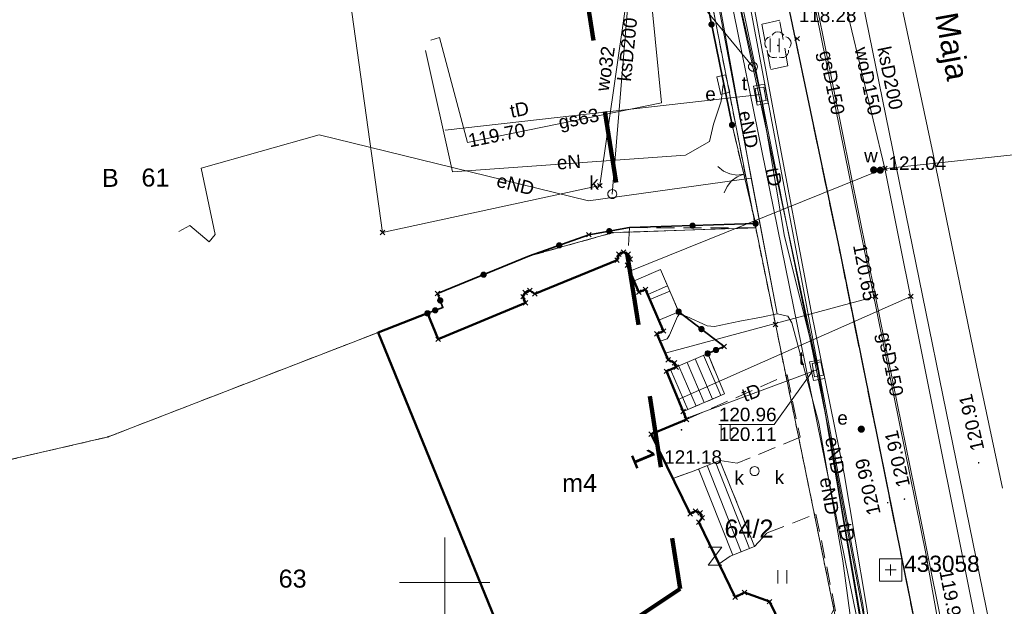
# Model space of a CAD drawing. Extents: x 6472695 to 6473494, y 5822279 to 5823456.
# Tile 23 of 51: x 6472926 to 6472981, y 5822649 to 5822681. Entities that reach past the tile are written whole.
import ezdxf
from ezdxf.enums import TextEntityAlignment as Align

# ---------------------------------------------------------------- set-up
doc = ezdxf.new("R2010")
doc.units = 0
for name, pattern in [('PRZER1-1', [1, 0.5, -0.5]), ('PRZER2-1', [1.5, 1, -0.5]), ('PRZER3-1', [2, 1.5, -0.5])]:
    doc.linetypes.add(name, pattern=pattern)
doc.layers.get('0').update_dxf_attribs({"linetype": 'CONTINUOUS'})
for name, color, linetype, lineweight in [('EGBS', 7, 'CONTINUOUS', 18), ('EGBU', 7, 'CONTINUOUS', 50), ('EGBU_O', 7, 'CONTINUOUS', 50), ('EGDE', 7, 'CONTINUOUS', 18), ('EGDE_O', 7, 'CONTINUOUS', 18), ('EGPG', 7, 'CONTINUOUS', 18), ('GEPADR_O', 7, 'CONTINUOUS', 18), ('GEPPHC', 7, 'CONTINUOUS', 18), ('GSPPRB', 7, 'CONTINUOUS', 18), ('GUPPRZ_O', 7, 'CONTINUOUS', 18), ('OSSP', 7, 'CONTINUOUS', 18), ('OSSP_O', 7, 'CONTINUOUS', 18), ('OTKC', 7, 'CONTINUOUS', 18), ('OTKJ', 7, 'CONTINUOUS', 18), ('OTKK', 7, 'CONTINUOUS', 25), ('OTOB', 7, 'CONTINUOUS', 18), ('OTOO', 7, 'CONTINUOUS', 35), ('OTRS', 7, 'CONTINUOUS', 13), ('OTRS_O', 7, 'CONTINUOUS', 13), ('OTZT', 7, 'CONTINUOUS', 18), ('Ramka sekcyjna', 7, 'CONTINUOUS', 18), ('SUPK', 7, 'CONTINUOUS', 18), ('SUPW', 7, 'CONTINUOUS', 18), ('SUPW_O', 7, 'CONTINUOUS', 18)]:
    doc.layers.add(name, color=color, linetype=linetype, lineweight=lineweight)
for name, color, linetype, lineweight, true_color in [('EGUG', 7, 'CONTINUOUS', 18, 0x008000), ('EGUG_O', 7, 'CONTINUOUS', 18, 0x008000), ('GELULI_O', 7, 'CONTINUOUS', 18, 0xfeffff), ('OTZL', 7, 'CONTINUOUS', 18, 0x008000), ('SUEP', 1, 'CONTINUOUS', 18, 0xff0000), ('SUEP_O', 1, 'CONTINUOUS', 18, 0xff0000), ('SUES', 1, 'CONTINUOUS', 18, 0xff0000), ('SUES_O', 1, 'CONTINUOUS', 18, 0xff0000), ('SUEU', 1, 'CONTINUOUS', 18, 0xff0000), ('SUEU_O', 1, 'CONTINUOUS', 18, 0xff0000), ('SUGP', 7, 'CONTINUOUS', 18, 0xbfbf00), ('SUGP_O', 7, 'CONTINUOUS', 18, 0xbfbf00), ('SUKP', 7, 'CONTINUOUS', 18, 0x803300), ('SUKP_O', 7, 'CONTINUOUS', 18, 0x803300), ('SUKS', 7, 'CONTINUOUS', 18, 0x803300), ('SUKS_O', 7, 'CONTINUOUS', 18, 0x803300), ('SUTP', 7, 'CONTINUOUS', 18, 0xff9100), ('SUTP_O', 7, 'CONTINUOUS', 18, 0xff9100), ('SUWP', 5, 'CONTINUOUS', 18, 0x0000ff), ('SUWP_O', 5, 'CONTINUOUS', 18, 0x0000ff), ('SUWW', 5, 'CONTINUOUS', 18, 0x0000ff), ('SUWW_O', 5, 'CONTINUOUS', 18, 0x0000ff)]:
    doc.layers.add(name, color=color, linetype=linetype, lineweight=lineweight, true_color=true_color)
doc.styles.add('Arial', font='Arial')

# ---------------------------------------------------------------- blocks, each defined once
blk = doc.blocks.new('D_GSPPRB0')
at = {"color": 0, "lineweight": 18}
for points in [[(-0.12726, -0.12726), (0.12726, 0.12726)], [(-0.12726, 0.12726), (0.12726, -0.12726)]]:
    blk.add_lwpolyline(points, dxfattribs=at)
blk = doc.blocks.new('D_GEPPHC1')
at = {"color": 0}
blk.add_lwpolyline([(-0.375, 0.5), (0.375, 0.5), (-0.375, -0.5), (0.375, -0.5)], dxfattribs=at)
blk = doc.blocks.new('D_GUPWZA1')
blk.add_hatch(color=0).paths.add_polyline_path([(-0.2, 0), (-0.193185, -0.051764), (-0.173205, -0.1), (-0.141421, -0.141421), (-0.1, -0.173205), (-0.051764, -0.193185), (0, -0.2), (0.051764, -0.193185), (0.1, -0.173205), (0.141421, -0.141421), (0.173205, -0.1), (0.193185, -0.051764), (0.2, 0), (0.193185, 0.051764), (0.173205, 0.1), (0.141421, 0.141421), (0.1, 0.173205), (0.051764, 0.193185), (0, 0.2), (-0.051764, 0.193185), (-0.1, 0.173205), (-0.141421, 0.141421), (-0.173205, 0.1), (-0.193185, 0.051764)])
blk = doc.blocks.new('D_GUPESE1')
at = {"color": 0}
blk.add_lwpolyline([(-0.5, -0.25), (-0.5, 0.25), (0.5, 0.25), (0.5, -0.25)], close=True, dxfattribs=at)
blk = doc.blocks.new('D_GUPIWZ1_1')
at = {"color": 0}
blk.add_lwpolyline([(0, 0.25), (0.064705, 0.241481), (0.125, 0.216506), (0.176777, 0.176777), (0.216506, 0.125), (0.241481, 0.064705), (0.25, 0), (0.241481, -0.064705), (0.216506, -0.125), (0.176777, -0.176777), (0.125, -0.216506), (0.064705, -0.241481), (0, -0.25), (-0.064705, -0.241481), (-0.125, -0.216506), (-0.176777, -0.176777), (-0.216506, -0.125), (-0.241481, -0.064705), (-0.25, 0), (-0.241481, 0.064705), (-0.216506, 0.125), (-0.176777, 0.176777), (-0.125, 0.216506), (-0.064705, 0.241481)], close=True, dxfattribs=at)
blk = doc.blocks.new('D_GUPIWZ1_3')
at = {"color": 0}
blk.add_lwpolyline([(0.375, -0.25), (-0.375, -0.25), (-0.375, 0.25), (0.375, 0.25)], close=True, dxfattribs=at)
blk = doc.blocks.new('D_GSPWPS1')
blk.add_hatch(color=0).paths.add_polyline_path([(-0.045, 0), (-0.043467, -0.011647), (-0.038971, -0.0225), (-0.03182, -0.03182), (-0.0225, -0.038971), (-0.011647, -0.043467), (0, -0.045), (0.011647, -0.043467), (0.0225, -0.038971), (0.03182, -0.03182), (0.038971, -0.0225), (0.043467, -0.011647), (0.045, 0), (0.043467, 0.011647), (0.038971, 0.0225), (0.03182, 0.03182), (0.0225, 0.038971), (0.011647, 0.043467), (0, 0.045), (-0.011647, 0.043467), (-0.0225, 0.038971), (-0.03182, 0.03182), (-0.038971, 0.0225), (-0.043467, 0.011647)])
blk = doc.blocks.new('D_GUPKSD1_1')
at = {"color": 0}
blk.add_lwpolyline([(0, 0.25), (0.064705, 0.241481), (0.125, 0.216506), (0.176777, 0.176777), (0.216506, 0.125), (0.241481, 0.064705), (0.25, 0), (0.241481, -0.064705), (0.216506, -0.125), (0.176777, -0.176777), (0.125, -0.216506), (0.064705, -0.241481), (0, -0.25), (-0.064705, -0.241481), (-0.125, -0.216506), (-0.176777, -0.176777), (-0.216506, -0.125), (-0.241481, -0.064705), (-0.25, 0), (-0.241481, 0.064705), (-0.216506, 0.125), (-0.176777, 0.176777), (-0.125, 0.216506), (-0.064705, 0.241481)], close=True, dxfattribs=at)
blk = doc.blocks.new('D_GUPIKP1_1')
at = {"color": 0}
blk.add_lwpolyline([(0, 0.25), (0.064705, 0.241481), (0.125, 0.216506), (0.176777, 0.176777), (0.216506, 0.125), (0.241481, 0.064705), (0.25, 0), (0.241481, -0.064705), (0.216506, -0.125), (0.176777, -0.176777), (0.125, -0.216506), (0.064705, -0.241481), (0, -0.25), (-0.064705, -0.241481), (-0.125, -0.216506), (-0.176777, -0.176777), (-0.216506, -0.125), (-0.241481, -0.064705), (-0.25, 0), (-0.241481, 0.064705), (-0.216506, 0.125), (-0.176777, 0.176777), (-0.125, 0.216506), (-0.064705, 0.241481)], close=True, dxfattribs=at)
blk = doc.blocks.new('D_GUPEUT1')
blk.add_hatch(color=0).paths.add_polyline_path([(-0.2, 0), (-0.193185, -0.051764), (-0.173205, -0.1), (-0.141421, -0.141421), (-0.1, -0.173205), (-0.051764, -0.193185), (0, -0.2), (0.051764, -0.193185), (0.1, -0.173205), (0.141421, -0.141421), (0.173205, -0.1), (0.193185, -0.051764), (0.2, 0), (0.193185, 0.051764), (0.173205, 0.1), (0.141421, 0.141421), (0.1, 0.173205), (0.051764, 0.193185), (0, 0.2), (-0.051764, 0.193185), (-0.1, 0.173205), (-0.141421, 0.141421), (-0.173205, 0.1), (-0.193185, 0.051764)])
blk = doc.blocks.new('D_GEPPGD1_2')
blk.add_hatch(color=0).paths.add_polyline_path([(0, -0.045), (0.013906, -0.042798), (0.02645, -0.036406), (0.036406, -0.02645), (0.042798, -0.013906), (0.045, 0), (0.042798, 0.013906), (0.036406, 0.02645), (0.02645, 0.036406), (0.013906, 0.042798), (0, 0.045), (-0.013906, 0.042798), (-0.02645, 0.036406), (-0.036406, 0.02645), (-0.042798, 0.013906), (-0.045, 0), (-0.042798, -0.013906), (-0.036406, -0.02645), (-0.02645, -0.036406), (-0.013906, -0.042798)])
blk = doc.blocks.new('D_GSPSSP1')
at = {"color": 0}
blk.add_lwpolyline([(0.625, 0.625), (0.625, -0.625), (-0.625, -0.625), (-0.625, 0.625)], close=True, dxfattribs=at)
for points in [[(0.3, 0), (-0.3, 0)], [(0, 0.3), (0, -0.3)]]:
    blk.add_lwpolyline(points, dxfattribs=at)
blk = doc.blocks.new('D_GSPRDL1')
blk.add_hatch(color=0).paths.add_polyline_path([(0, -0.045), (0.013906, -0.042798), (0.02645, -0.036406), (0.036406, -0.02645), (0.042798, -0.013906), (0.045, 0), (0.042798, 0.013906), (0.036406, 0.02645), (0.02645, 0.036406), (0.013906, 0.042798), (0, 0.045), (-0.013906, 0.042798), (-0.02645, 0.036406), (-0.036406, 0.02645), (-0.042798, 0.013906), (-0.045, 0), (-0.042798, -0.013906), (-0.036406, -0.02645), (-0.02645, -0.036406), (-0.013906, -0.042798)])
at = {"color": 0}
for points in [[(-0.324277, 0.563333), (-0.240553, 0.662679), (-0.127956, 0.727494), (0, 0.75), (0.127956, 0.727494), (0.240553, 0.662679), (0.324277, 0.563333)], [(-0.635969, -0.134326), (-0.70458, -0.024001), (-0.731429, 0.103115), (-0.713292, 0.231763), (-0.652348, 0.346501), (-0.55591, 0.433559), (-0.435555, 0.482485)], [(0.435555, 0.482485), (0.55591, 0.433559), (0.652348, 0.346501), (0.713292, 0.231763), (0.731429, 0.103115), (0.70458, -0.024001), (0.635969, -0.134326)], [(-0.068773, -0.646351), (-0.194901, -0.677512), (-0.324092, -0.663766), (-0.440839, -0.606763), (-0.531129, -0.513345), (-0.584125, -0.394725), (-0.593465, -0.265141)], [(0.593465, -0.265141), (0.584125, -0.394725), (0.531129, -0.513345), (0.440839, -0.606763), (0.324092, -0.663766), (0.194901, -0.677512), (0.068773, -0.646351)]]:
    blk.add_lwpolyline(points, dxfattribs=at)
blk = doc.blocks.new('D_KOLO')
blk.add_hatch(color=0).paths.add_polyline_path([(-0.175, 0), (-0.169037, -0.045293), (-0.151554, -0.0875), (-0.123744, -0.123744), (-0.0875, -0.151554), (-0.045293, -0.169037), (0, -0.175), (0.045293, -0.169037), (0.0875, -0.151554), (0.123744, -0.123744), (0.151554, -0.0875), (0.169037, -0.045293), (0.175, 0), (0.169037, 0.045293), (0.151554, 0.0875), (0.123744, 0.123744), (0.0875, 0.151554), (0.045293, 0.169037), (0, 0.175), (-0.045293, 0.169037), (-0.0875, 0.151554), (-0.123744, 0.123744), (-0.151554, 0.0875), (-0.169037, 0.045293)])
blk = doc.blocks.new('D_GSLKOG1')
blk.add_hatch(color=0).paths.add_polyline_path([(-0.175, 0), (-0.169037, -0.045293), (-0.151554, -0.0875), (-0.123744, -0.123744), (-0.0875, -0.151554), (-0.045293, -0.169037), (0, -0.175), (0.045293, -0.169037), (0.0875, -0.151554), (0.123744, -0.123744), (0.151554, -0.0875), (0.169037, -0.045293), (0.175, 0), (0.169037, 0.045293), (0.151554, 0.0875), (0.123744, 0.123744), (0.0875, 0.151554), (0.045293, 0.169037), (0, 0.175), (-0.045293, 0.169037), (-0.0875, 0.151554), (-0.123744, 0.123744), (-0.151554, 0.0875), (-0.169037, 0.045293)])
blk = doc.blocks.new('D_GSLKBR1')
at = {"color": 0}
for points in [[(1.299038, 0.75), (1.06066, 0.43934), (0.75, 0.200962), (0.388229, 0.051111), (0, 0)], [(0, 0), (0.388229, -0.051111), (0.75, -0.200962), (1.06066, -0.43934), (1.299038, -0.75)]]:
    blk.add_lwpolyline(points, dxfattribs=at)
blk = doc.blocks.new('D_GSSUTR1')
at = {"color": 0}
for points in [[(-0.25666, 0.36165), (-0.25666, -0.38835)], [(0.24334, -0.38835), (0.24334, 0.36165)]]:
    blk.add_lwpolyline(points, dxfattribs=at)

msp = doc.modelspace()

# ---------------------------------------------------------------- linework, layer by layer
at = {"linetype": 'PRZER1-1', "lineweight": 211, "ltscale": 8, "elevation": 10.04}
msp.add_lwpolyline([(6473015.972, 5822668.559), (6472994.902, 5822657.921), (6472974.069, 5822744.59), (6472961.713, 5822742.027), (6472954.353, 5822745.057), (6472947.022, 5822744.395), (6472948.935, 5822739.377), (6472963.077, 5822649.636), (6472954.471, 5822643.913), (6472941.488, 5822630.565), (6472903.408, 5822616.646), (6472870.365, 5822615.347)], dxfattribs=at)
at = {"layer": 'EGBS', "linetype": 'Continuous', "lineweight": 18, "elevation": 10.18}
for points in [[(6472962.505, 5822666.184), (6472961.402, 5822665.709), (6472961.157, 5822666.279), (6472960.79, 5822666.121), (6472960.521, 5822666.746), (6472961.99, 5822667.385)], [(6472962.505, 5822666.184), (6472962.999, 5822665.035), (6472961.897, 5822664.561), (6472961.402, 5822665.709)], [(6472965.545, 5822660.466), (6472964.609, 5822662.712), (6472962.312, 5822661.724), (6472963.244, 5822659.486)], [(6472965.286, 5822656.769), (6472963.857, 5822656.205), (6472962.675, 5822655.771), (6472963.63, 5822653.814), (6472963.926, 5822653.96), (6472964.186, 5822653.865), (6472964.306, 5822653.589), (6472964.12, 5822653.341), (6472965.242, 5822651.025), (6472965.851, 5822651.454), (6472967.215, 5822651.988)]]:
    msp.add_lwpolyline(points, close=True, dxfattribs=at)
for points in [[(6472961.28, 5822665.994), (6472962.383, 5822666.468)], [(6472963.92, 5822662.416), (6472964.88, 5822660.183)], [(6472964.379, 5822662.613), (6472965.34, 5822660.379)], [(6472962.542, 5822661.823), (6472963.5, 5822659.595)], [(6472963.001, 5822662.02), (6472963.96, 5822659.791)], [(6472963.46, 5822662.218), (6472964.42, 5822659.987)], [(6472964.106, 5822656.303), (6472965.998, 5822651.511)], [(6472964.572, 5822656.487), (6472966.463, 5822651.694)], [(6472965.037, 5822656.671), (6472966.929, 5822651.876)]]:
    msp.add_lwpolyline(points, dxfattribs=at)
at = {"layer": 'EGBU', "linetype": 'Continuous', "lineweight": 50}
msp.add_lwpolyline([(6472952.981, 5822647.494), (6472946.312, 5822663.89), (6472949.045, 5822664.947), (6472949.64, 5822663.503), (6472954.49, 5822665.527), (6472954.35, 5822665.87), (6472954.471, 5822666.103), (6472954.73, 5822666.209), (6472955.008, 5822666.031), (6472959.572, 5822667.9), (6472959.673, 5822668.234), (6472959.933, 5822668.34), (6472960.194, 5822668.231), (6472960.304, 5822667.962), (6472960.145, 5822667.619), (6472960.79, 5822666.121), (6472961.157, 5822666.279), (6472962.154, 5822663.963), (6472961.786, 5822663.805), (6472962.407, 5822662.362), (6472962.765, 5822662.19), (6472962.863, 5822661.961), (6472962.312, 5822661.724), (6472963.244, 5822659.486), (6472963.429, 5822659.043), (6472961.475, 5822658.228), (6472963.63, 5822653.814), (6472963.926, 5822653.96), (6472964.186, 5822653.865), (6472964.306, 5822653.589), (6472964.12, 5822653.341), (6472966.138, 5822649.174), (6472966.659, 5822649.43), (6472968.042, 5822648.929), (6472968.674, 5822647.646)], dxfattribs=at)
at = {"layer": 'EGDE', "linetype": 'Continuous', "lineweight": 18}
for points in [[(6472962.802, 5822692.677), (6472967.274, 5822669.7), (6472959.351, 5822669.429), (6472954.713, 5822668.133), (6472949.608, 5822666.05), (6472949.903, 5822665.279), (6472946.312, 5822663.89), (6472931.301, 5822658.08), (6472911.142, 5822653.411), (6472901.659, 5822653.034), (6472900.858, 5822672.489), (6472900.596, 5822676.831), (6472931.567, 5822685.035), (6472946.542, 5822689.043), (6472955.248, 5822691.202)], [(6472967.274, 5822669.7), (6472971.62, 5822648.488), (6472966.067, 5822637.488), (6472958.343, 5822634.312), (6472946.312, 5822663.89), (6472949.903, 5822665.279), (6472949.608, 5822666.05), (6472954.713, 5822668.133), (6472959.351, 5822669.429)], [(6472958.343, 5822634.312), (6472954.75, 5822632.862), (6472954.7, 5822632.982), (6472943.322, 5822628.281), (6472943.388, 5822628.125), (6472936.524, 5822625.382), (6472936.427, 5822625.612), (6472926.681, 5822621.698), (6472926.767, 5822621.495), (6472922.925, 5822619.951), (6472922.811, 5822620.303), (6472919.101, 5822631.805), (6472914.703, 5822644.763), (6472911.527, 5822643.698), (6472911.142, 5822653.411), (6472931.301, 5822658.08), (6472946.312, 5822663.89)]]:
    msp.add_lwpolyline(points, close=True, dxfattribs=at)
msp.add_lwpolyline([(6472983.712, 5822683.306), (6472985.511, 5822675.128), (6472989.405, 5822656.048), (6472990.114, 5822652.615), (6472993.586, 5822651.164), (6472971.555, 5822639.699), (6472972.624, 5822640.639), (6472972.952, 5822641.983), (6472971.62, 5822648.488), (6472967.274, 5822669.7), (6472962.802, 5822692.677)], dxfattribs=at)
at = {"layer": 'EGUG', "linetype": 'PRZER1-1', "lineweight": 18}
msp.add_lwpolyline([(6472966.067, 5822637.488), (6472971.62, 5822648.488), (6472967.274, 5822669.7), (6472962.802, 5822692.677), (6472961.865, 5822697.069), (6472961.777, 5822697.051), (6472958.31, 5822714.123), (6472958.398, 5822714.141), (6472957.905, 5822716.571), (6472958.022, 5822716.596), (6472957.186, 5822720.63), (6472956.55, 5822723.552), (6472955.911, 5822726.484), (6472955.765, 5822726.453), (6472952.484, 5822742.57), (6472939.279, 5822807.142)], dxfattribs=at)
for points in [[(6472962.802, 5822692.677), (6472967.274, 5822669.7), (6472959.351, 5822669.429), (6472954.713, 5822668.133), (6472949.608, 5822666.05), (6472949.903, 5822665.279), (6472946.312, 5822663.89), (6472931.301, 5822658.08), (6472911.142, 5822653.411), (6472901.659, 5822653.034), (6472900.858, 5822672.489), (6472900.596, 5822676.831), (6472912.569, 5822680.002), (6472931.567, 5822685.035), (6472946.542, 5822689.043), (6472955.248, 5822691.202)], [(6472967.274, 5822669.7), (6472971.62, 5822648.488), (6472966.067, 5822637.488), (6472958.343, 5822634.312), (6472946.312, 5822663.89), (6472949.903, 5822665.279), (6472949.608, 5822666.05), (6472954.713, 5822668.133), (6472959.351, 5822669.429)], [(6472946.312, 5822663.89), (6472958.343, 5822634.312), (6472954.75, 5822632.862), (6472954.7, 5822632.982), (6472943.322, 5822628.281), (6472943.388, 5822628.125), (6472936.524, 5822625.382), (6472936.427, 5822625.612), (6472926.681, 5822621.698), (6472926.767, 5822621.495), (6472925.676, 5822621.057), (6472923.073, 5822620.01), (6472922.925, 5822619.951), (6472922.811, 5822620.303), (6472919.101, 5822631.805), (6472914.703, 5822644.763), (6472911.527, 5822643.698), (6472911.142, 5822653.411), (6472931.301, 5822658.08)]]:
    msp.add_lwpolyline(points, close=True, dxfattribs=at)
at = {"layer": 'GUPPRZ_O', "linetype": 'Continuous', "lineweight": 13, "elevation": 10.8, "flags": 128}
for points in [[(6472967.122, 5822678.648), (6472964.149, 5822682.224), (6472961.069, 5822682.224)], [(6472970.486, 5822661.804), (6472968.31, 5822658.779), (6472965.23, 5822658.779)]]:
    msp.add_lwpolyline(points, dxfattribs=at)
at = {"layer": 'OTKC', "linetype": 'PRZER2-1', "lineweight": 18, "elevation": 10.18}
for points in [[(6472976.704, 5822644.787), (6472971.925, 5822668.471), (6472967.695, 5822688.679), (6472961.723, 5822717.918), (6472957.81, 5822717.103)], [(6472963.686, 5822686.578), (6472965.961, 5822675.411), (6472967.271, 5822669.929), (6472967.274, 5822669.7), (6472960.269, 5822669.706), (6472960.194, 5822668.231), (6472960.304, 5822667.962), (6472960.145, 5822667.619), (6472960.521, 5822666.746), (6472961.99, 5822667.385), (6472962.999, 5822665.035), (6472965.528, 5822663.107), (6472964.609, 5822662.712), (6472965.545, 5822660.466), (6472963.244, 5822659.486), (6472963.429, 5822659.043), (6472969.027, 5822661.528), (6472969.738, 5822658.063), (6472966.238, 5822656.613), (6472965.286, 5822656.769), (6472967.215, 5822651.988), (6472967.912, 5822652.753), (6472970.625, 5822653.797), (6472972.294, 5822645.542)]]:
    msp.add_lwpolyline(points, dxfattribs=at)
msp.add_lwpolyline([(6472967.612, 5822681.002), (6472968.116, 5822678.485), (6472969.069, 5822678.687), (6472968.609, 5822681.231)], close=True, dxfattribs=at)
at = {"layer": 'OTKJ', "linetype": 'PRZER3-1', "lineweight": 18, "elevation": 10.18}
msp.add_lwpolyline([(6472931.861, 5822839.918, -0.380611), (6472937.507, 5822836.251), (6472942.693, 5822810.889), (6472948.329, 5822782.873), (6472951.692, 5822766.398), (6472957.134, 5822740.45), (6472959.712, 5822727.874), (6472961.723, 5822717.918), (6472967.695, 5822688.679), (6472971.925, 5822668.471), (6472976.704, 5822644.787)], format="xyb", dxfattribs=at)
at = {"layer": 'OTKK', "linetype": 'Continuous', "lineweight": 25, "elevation": 10.18}
msp.add_lwpolyline([(6472957.134, 5822740.45), (6472959.712, 5822727.874), (6472961.723, 5822717.918), (6472967.695, 5822688.679), (6472971.925, 5822668.471), (6472976.704, 5822644.787)], dxfattribs=at)
at = {"layer": 'OTOB', "linetype": 'Continuous', "lineweight": 18, "elevation": 10.18}
msp.add_lwpolyline([(6472965.961, 5822675.411), (6472967.271, 5822669.929)], dxfattribs=at)
at = {"layer": 'OTOO', "linetype": 'Continuous', "lineweight": 35, "elevation": 10.18}
for points in [[(6472963.686, 5822686.578), (6472965.961, 5822675.411)], [(6472967.271, 5822669.929), (6472960.269, 5822669.706), (6472958.014, 5822669.315), (6472954.713, 5822668.133), (6472949.608, 5822666.05), (6472949.903, 5822665.279), (6472949.045, 5822664.947)], [(6472964.609, 5822662.712), (6472965.528, 5822663.107), (6472962.999, 5822665.035)]]:
    msp.add_lwpolyline(points, dxfattribs=at)
at = {"layer": 'OTZT', "linetype": 'PRZER2-1', "lineweight": 18, "elevation": 10.1}
for points in [[(6472967.612, 5822681.002), (6472968.116, 5822678.485), (6472969.069, 5822678.687), (6472968.609, 5822681.231)], [(6472963.429, 5822659.043), (6472969.027, 5822661.528), (6472969.738, 5822658.063), (6472966.238, 5822656.613), (6472965.286, 5822656.769), (6472963.857, 5822656.205), (6472962.675, 5822655.771), (6472961.475, 5822658.228)], [(6472965.851, 5822651.454), (6472967.215, 5822651.988), (6472967.912, 5822652.753), (6472970.625, 5822653.797), (6472972.294, 5822645.542), (6472969.683, 5822646.726), (6472968.674, 5822647.646), (6472968.042, 5822648.929), (6472966.659, 5822649.43), (6472966.138, 5822649.174), (6472965.242, 5822651.025)]]:
    msp.add_lwpolyline(points, close=True, dxfattribs=at)
at = {"layer": 'Ramka sekcyjna', "linetype": 'Continuous', "lineweight": 18, "elevation": 100, "flags": 128}
for points in [[(6472950, 5822647.5), (6472950, 5822652.5)], [(6472952.5, 5822650), (6472947.5, 5822650)]]:
    msp.add_lwpolyline(points, dxfattribs=at)
at = {"layer": 'SUEP', "linetype": 'Continuous', "lineweight": 18, "elevation": 10.14}
for points in [[(6472959.047, 5822718.141), (6472961.256, 5822702.936), (6472962, 5822699.297), (6472962.659, 5822698.572), (6472962.727, 5822698.167), (6472962.456, 5822696.53), (6472963.386, 5822691.71), (6472964.653, 5822684.986), (6472966.393, 5822675.831), (6472968.46, 5822664.919)], [(6472962.587, 5822697.034), (6472967.033, 5822672.453), (6472968.46, 5822664.919), (6472969.052, 5822664.781), (6472969.289, 5822664.426), (6472970.789, 5822658.85), (6472972.123, 5822651.2), (6472972.546, 5822648.035), (6472967.763, 5822638.134), (6472970.004, 5822634.817), (6472974.462, 5822623.554), (6472975.851, 5822622.475), (6472992.124, 5822631.805)], [(6472948.931, 5822679.552), (6472950.427, 5822672.816), (6472963.383, 5822673.73), (6472964.71, 5822674.498), (6472964.931, 5822675.458)], [(6472964.931, 5822675.458), (6472965.361, 5822676.735), (6472965.474, 5822677.655)], [(6472967.033, 5822672.453), (6472957.992, 5822671.191), (6472943.023, 5822674.856), (6472936.478, 5822673.011), (6472937.245, 5822669.321), (6472936.912, 5822668.911), (6472935.836, 5822669.82), (6472935.234, 5822669.483)], [(6472961.961, 5822663.4), (6472962.366, 5822663.538), (6472962.484, 5822663.735), (6472962.929, 5822664.771), (6472963.037, 5822664.9), (6472963.452, 5822664.762), (6472964.588, 5822664.258), (6472964.993, 5822664.209), (6472966.386, 5822664.515), (6472967.6, 5822664.742), (6472968.46, 5822664.919)], [(6472968.46, 5822664.919), (6472969.052, 5822664.781), (6472969.289, 5822664.426), (6472970.789, 5822658.85), (6472972.123, 5822651.2), (6472972.546, 5822648.035), (6472972.311, 5822646.644), (6472970.244, 5822642.572), (6472967.565, 5822637.54), (6472970.132, 5822634.194), (6472971.965, 5822629.757), (6472974.173, 5822623.994)]]:
    msp.add_lwpolyline(points, dxfattribs=at)
at = {"layer": 'SUGP', "linetype": 'Continuous', "lineweight": 18, "elevation": 10.14}
for points in [[(6472978.554, 5822641.308), (6472976.746, 5822651.504), (6472973.747, 5822666.325), (6472969.124, 5822689.167), (6472965.006, 5822709.52)], [(6472965.708, 5822707.548), (6472969.292, 5822688.855), (6472973.932, 5822665.882), (6472976.336, 5822654.032), (6472977.01, 5822650.682), (6472978.096, 5822645.274), (6472979.091, 5822641.557)], [(6472980.983, 5822655.239), (6472979.646, 5822661.515), (6472977.139, 5822673.791), (6472974.431, 5822686.533), (6472973.628, 5822690.615)], [(6472949.226, 5822680.128), (6472949.705, 5822680.272), (6472951.274, 5822674.44), (6472962.052, 5822676.639), (6472960.99, 5822687.332)], [(6472962.251, 5822662.726), (6472973.932, 5822665.882)]]:
    msp.add_lwpolyline(points, dxfattribs=at)
at = {"layer": 'SUKP', "linetype": 'Continuous', "lineweight": 18, "elevation": 10.14}
for points in [[(6472968.378, 5822705.984), (6472971.336, 5822691.47), (6472972.567, 5822685.433), (6472972.654, 5822685.006), (6472981.736, 5822640.443)], [(6472971.336, 5822691.47), (6472960.765, 5822689.255), (6472959.31, 5822671.573)]]:
    msp.add_lwpolyline(points, dxfattribs=at)
at = {"layer": 'SUPK', "linetype": 'Continuous', "lineweight": 18, "elevation": 10.14}
for points in [[(6472967.152, 5822677.563), (6472967.358, 5822676.508), (6472967.96, 5822676.62), (6472967.762, 5822677.675)], [(6472970.272, 5822662.255), (6472970.484, 5822661.216), (6472971.119, 5822661.328), (6472970.888, 5822662.362)]]:
    msp.add_lwpolyline(points, close=True, dxfattribs=at)
at = {"layer": 'SUTP', "linetype": 'Continuous', "lineweight": 18, "elevation": 10.14}
for points in [[(6472917.039, 5822921.372), (6472929.961, 5822858.972), (6472946.714, 5822778.126), (6472960.778, 5822707.588), (6472973.118, 5822646.946), (6472974.318, 5822640.305)], [(6472974.318, 5822640.305), (6472973.225, 5822648.761), (6472961.815, 5822709.347), (6472933.529, 5822852.34), (6472931.016, 5822863.671), (6472926.089, 5822887.63)], [(6472934.911, 5822838.308), (6472937.466, 5822825.304), (6472955.037, 5822738.883), (6472959.885, 5822713.892), (6472964.04, 5822692.848), (6472967.122, 5822678.648), (6472970.718, 5822661.831), (6472973.085, 5822648.254), (6472974.318, 5822640.305)], [(6472961.332, 5822707.65), (6472964.64, 5822691.057), (6472967.233, 5822678.772), (6472969.156, 5822669.095), (6472971.332, 5822658.412), (6472973.246, 5822648.267), (6472974.821, 5822639.893)], [(6472961.028, 5822707.57), (6472964.428, 5822690.798), (6472967.545, 5822677.098)], [(6472974.821, 5822639.893), (6472973.403, 5822648.763), (6472972.184, 5822656.026), (6472970.354, 5822665.063), (6472968.339, 5822675.769), (6472967.227, 5822681.75), (6472964.865, 5822694.201), (6472962.323, 5822707.571)], [(6472950.03, 5822675.129), (6472967.545, 5822677.098)], [(6472967.545, 5822677.098), (6472968.874, 5822669.209), (6472970.718, 5822661.831)], [(6472970.718, 5822661.831), (6472963.401, 5822659.111)], [(6472970.718, 5822661.831), (6472973.247, 5822646.934), (6472974.821, 5822639.893)]]:
    msp.add_lwpolyline(points, dxfattribs=at)
at = {"layer": 'SUWP', "linetype": 'Continuous', "lineweight": 18, "elevation": 10.14}
for points in [[(6472971.209, 5822686.535), (6472974.456, 5822673.001), (6472981.337, 5822638.611), (6472981.75, 5822636.878)], [(6472944.85, 5822681.671), (6472946.544, 5822669.44), (6472958.615, 5822672.039), (6472960.423, 5822684.566)], [(6472973.83, 5822672.91), (6472993.96, 5822675.09)], [(6472974.456, 5822673.001), (6472974.194, 5822672.896), (6472960.287, 5822667.289)], [(6472975.892, 5822665.889), (6472962.962, 5822660.164)]]:
    msp.add_lwpolyline(points, dxfattribs=at)

# ---------------------------------------------------------------- block references
at = {"layer": 'EGPG', "linetype": 'Continuous', "lineweight": 18}
for p in [(6472959.351, 5822669.429), (6472967.274, 5822669.7), (6472954.713, 5822668.133), (6472949.608, 5822666.05), (6472949.903, 5822665.279), (6472946.312, 5822663.89), (6472931.301, 5822658.08)]:
    msp.add_blockref('D_GEPPGD1_2', p, dxfattribs=at)
at = {"layer": 'GEPPHC', "linetype": 'Continuous', "lineweight": 18}
msp.add_blockref('D_GEPPHC1', (6472965.016, 5822651.463), dxfattribs=at)
at = {"layer": 'GSPPRB', "linetype": 'Continuous', "lineweight": 18}
for p in [(6472969.581, 5822680.204, 10.28), (6472969.581, 5822680.204, 10.28), (6472969.581, 5822680.204, 10.28), (6472974.456, 5822673.001, 10.28), (6472958.615, 5822672.039, 10.28), (6472946.544, 5822669.44, 10.28), (6472958.014, 5822669.315, 10.28), (6472959.673, 5822668.234, 10.28), (6472959.933, 5822668.34, 10.28), (6472960.194, 5822668.231, 10.28), (6472959.572, 5822667.9, 10.28), (6472960.145, 5822667.619, 10.28), (6472960.304, 5822667.962, 10.28), (6472949.608, 5822666.05, 10.28), (6472954.471, 5822666.103, 10.28), (6472954.73, 5822666.209, 10.28), (6472955.008, 5822666.031, 10.28), (6472960.79, 5822666.121, 10.28), (6472961.157, 5822666.279, 10.28), (6472954.35, 5822665.87, 10.28), (6472954.49, 5822665.527, 10.28), (6472973.932, 5822665.882, 10.28), (6472975.892, 5822665.889, 10.28), (6472949.045, 5822664.947, 10.28), (6472949.045, 5822664.947, 10.28), (6472962.999, 5822665.035, 10.28), (6472968.374, 5822664.331, 10.28), (6472961.786, 5822663.805, 10.28), (6472962.154, 5822663.963, 10.28), (6472949.64, 5822663.503, 10.28), (6472964.609, 5822662.712, 10.28), (6472965.528, 5822663.107, 10.28), (6472962.407, 5822662.362, 10.28), (6472962.765, 5822662.19, 10.28), (6472962.312, 5822661.724, 10.28), (6472962.863, 5822661.961, 10.28), (6472963.244, 5822659.486, 10.28), (6472963.429, 5822659.043, 10.28), (6472961.475, 5822658.228, 10.28), (6472963.926, 5822653.96, 10.28), (6472963.63, 5822653.814, 10.28), (6472964.186, 5822653.865, 10.28), (6472964.306, 5822653.589, 10.28), (6472964.12, 5822653.341, 10.28), (6472966.138, 5822649.174, 10.28), (6472966.659, 5822649.43, 10.28), (6472968.042, 5822648.929, 10.28)]:
    msp.add_blockref('D_GSPPRB0', p, dxfattribs=at)
at = {"layer": 'OSSP', "linetype": 'Continuous', "lineweight": 18}
msp.add_blockref('D_GSPSSP1', (6472974.77, 5822650.69, 10.36), dxfattribs=at)
at = {"layer": 'OTOB', "linetype": 'Continuous', "lineweight": 18, "rotation": 193.4395880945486}
msp.add_blockref('D_GSLKBR1', (6472966.616, 5822672.67, 10.18), dxfattribs=at)
at = {"layer": 'OTOO', "linetype": 'Continuous', "lineweight": 35}
for name, p, rotation in [('D_KOLO', (6472964.823, 5822680.995, 10.18), 281.5150171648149), ('D_KOLO', (6472964.823, 5822680.995, 10.18), 281.5150171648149), ('D_GSLKOG1', (6472965.961, 5822675.411, 10.18), 281.5150171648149), ('D_KOLO', (6472963.77, 5822669.817, 10.18), 181.8241418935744), ('D_KOLO', (6472963.77, 5822669.817, 10.18), 181.8241418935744), ('D_GSLKOG1', (6472967.271, 5822669.929, 10.18), 181.8241418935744), ('D_KOLO', (6472959.141, 5822669.51, 10.18), 189.8368528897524), ('D_KOLO', (6472959.141, 5822669.51, 10.18), 189.8368528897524), ('D_KOLO', (6472956.364, 5822668.724, 10.18), 199.7010905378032), ('D_KOLO', (6472956.364, 5822668.724, 10.18), 199.7010905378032), ('D_KOLO', (6472952.161, 5822667.092, 10.18), 202.1969990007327), ('D_KOLO', (6472952.161, 5822667.092, 10.18), 202.1969990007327), ('D_KOLO', (6472949.755, 5822665.664, 10.18), 290.9378489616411), ('D_KOLO', (6472949.755, 5822665.664, 10.18), 290.9378489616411), ('D_GSLKOG1', (6472949.045, 5822664.947, 10.18), 201.1537657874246), ('D_KOLO', (6472949.474, 5822665.113, 10.18), 201.1537657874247), ('D_KOLO', (6472949.474, 5822665.113, 10.18), 201.1537657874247), ('D_GSLKOG1', (6472962.999, 5822665.035, 10.18), 142.6796731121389), ('D_KOLO', (6472964.263, 5822664.071, 10.18), 142.6796731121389), ('D_KOLO', (6472964.263, 5822664.071, 10.18), 142.6796731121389), ('D_GSLKOG1', (6472964.609, 5822662.712, 10.18), 23.25875931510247), ('D_KOLO', (6472965.069, 5822662.91, 10.18), 23.25875931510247), ('D_KOLO', (6472965.069, 5822662.91, 10.18), 23.25875931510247)]:
    msp.add_blockref(name, p, dxfattribs=dict(at, rotation=rotation))
at = {"layer": 'OTRS', "linetype": 'Continuous', "lineweight": 13}
for p in [(6472971.925, 5822668.471, 10.08), (6472963.157, 5822658.473, 10.08), (6472979.659, 5822656.646, 10.08), (6472975.537, 5822654.625, 10.08), (6472974.604, 5822654.427, 10.08)]:
    msp.add_blockref('D_GSPWPS1', p, dxfattribs=at)
at = {"layer": 'OTZL', "linetype": 'Continuous', "lineweight": 18}
msp.add_blockref('D_GSPRDL1', (6472968.51, 5822679.83, 10.12), dxfattribs=at)
at = {"layer": 'OTZT', "linetype": 'Continuous', "lineweight": 18}
for p in [(6472968.34, 5822679.851, 10.1), (6472965.606, 5822658.363, 10.1), (6472968.768, 5822650.321, 10.1)]:
    msp.add_blockref('D_GSSUTR1', p, dxfattribs=at)
at = {"layer": 'SUES', "linetype": 'Continuous', "lineweight": 18, "rotation": 103.0933353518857}
msp.add_blockref('D_GUPESE1', (6472965.474, 5822677.655, 10.16), dxfattribs=at)
at = {"layer": 'SUEU', "linetype": 'Continuous', "lineweight": 18}
msp.add_blockref('D_GUPEUT1', (6472973.141, 5822658.511, 10.16), dxfattribs=at)
at = {"layer": 'SUKS', "linetype": 'Continuous', "lineweight": 18}
for p in [(6472959.31, 5822671.573, 10.16), (6472967.212, 5822656.18, 10.16)]:
    msp.add_blockref('D_GUPKSD1_1', p, dxfattribs=at)
at = {"layer": 'SUPK', "linetype": 'Continuous', "lineweight": 18}
msp.add_blockref('D_GUPIKP1_1', (6472967.122, 5822678.648, 10.16), dxfattribs=at)
at = {"layer": 'SUPW', "linetype": 'Continuous', "lineweight": 18}
for name, p, rotation in [('D_GUPIWZ1_3', (6472967.545, 5822677.098, 10.18), 98.91356010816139), ('D_GUPIWZ1_3', (6472970.718, 5822661.831, 10.18), 280.6729330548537), ('D_GUPIWZ1_1', (6472967.212, 5822656.18, 10.18), 269.9999974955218)]:
    msp.add_blockref(name, p, dxfattribs=dict(at, rotation=rotation))
at = {"layer": 'SUWW', "linetype": 'Continuous', "lineweight": 18}
msp.add_blockref('D_GUPWZA1', (6472973.83, 5822672.91, 10.16), dxfattribs=at)
at = {"layer": 'SUWW', "linetype": 'Continuous', "lineweight": 18, "rotation": 109.2478002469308}
msp.add_blockref('D_GUPWZA1', (6472974.194, 5822672.896, 10.16), dxfattribs=at)

# ---------------------------------------------------------------- texts
at = {"layer": 'EGBU_O', "linetype": 'Continuous', "lineweight": 0, "style": 'Arial'}
msp.add_text('m4', height=1, dxfattribs=at).set_placement((6472957.493, 5822655.017, 10.8), align=Align.CENTER)
at = {"layer": 'EGDE_O', "linetype": 'Continuous', "lineweight": 0, "style": 'Arial'}
for s, p in [('61', (6472933.935, 5822671.991, 10.8)), ('64/2', (6472966.902, 5822652.488, 10.8)), ('63', (6472941.556, 5822649.708, 10.8))]:
    msp.add_text(s, height=1, dxfattribs=at).set_placement(p, align=Align.CENTER)
at = {"layer": 'EGUG_O', "linetype": 'Continuous', "lineweight": 0, "style": 'Arial'}
msp.add_text('B', height=1, dxfattribs=at).set_placement((6472931.431, 5822671.972, 10.8), align=Align.CENTER)
at = {"layer": 'GELULI_O', "color": 7, "linetype": 'Continuous', "lineweight": 0, "style": 'Arial'}
msp.add_text('3 Maja', height=1.25, rotation=280.1969, dxfattribs=at).set_placement((6472977.448, 5822680.388, 10.81), align=Align.CENTER)
at = {"layer": 'GEPADR_O', "linetype": 'Continuous', "lineweight": 0, "style": 'Arial'}
msp.add_text('1', height=1.25, rotation=292.6313, dxfattribs=at).set_placement((6472960.297, 5822657.132, 10.8))
at = {"layer": 'GUPPRZ_O', "linetype": 'Continuous', "lineweight": 0, "style": 'Arial'}
for s, p in [('118.28', (6472969.669, 5822681.122, 10.8)), ('121.04', (6472974.653, 5822672.911, 10.8)), ('120.96', (6472965.23, 5822658.951, 10.8)), ('120.11', (6472965.23, 5822657.856, 10.8))]:
    msp.add_text(s, height=0.75, dxfattribs=at).set_placement(p)
for s, rotation, p in [('119.70', 11.2628, (6472951.392, 5822674.164, 10.8)), ('119.95', 280.849, (6472977.471, 5822650.627, 10.8))]:
    msp.add_text(s, height=0.75, rotation=rotation, dxfattribs=at).set_placement(p)
at = {"layer": 'OSSP_O', "linetype": 'Continuous', "lineweight": 0, "style": 'Arial'}
msp.add_text('433058', height=0.9, dxfattribs=at).set_placement((6472975.52, 5822650.582, 10.8))
at = {"layer": 'OTRS_O', "linetype": 'Continuous', "lineweight": 0, "style": 'Arial'}
for s, rotation, p in [('120.65', 280.9855, (6472972.675, 5822668.721, 10.8)), ('120.91', 102.7421, (6472979.98, 5822657.401, 10.8)), ('120.91', 102.7421, (6472975.857, 5822655.38, 10.8)), ('120.99', 102.7421, (6472974.223, 5822653.825, 10.8))]:
    msp.add_text(s, height=0.75, rotation=rotation, dxfattribs=at).set_placement(p)
msp.add_text('121.18', height=0.75, dxfattribs=at).set_placement((6472962.195, 5822656.586, 10.8))
at = {"layer": 'SUEP_O', "linetype": 'Continuous', "lineweight": 0, "style": 'Arial'}
for s, rotation, p in [('eND', 280.7623, (6472966.508, 5822675.093, 10.8)), ('eN', 4.0353, (6472956.926, 5822672.98, 10.8)), ('eND', 346.2417, (6472953.845, 5822671.741, 10.8)), ('eND', 280.3626, (6472971.313, 5822656.979, 10.8)), ('eND', 279.8901, (6472971.005, 5822654.733, 10.8))]:
    msp.add_text(s, height=0.75, rotation=rotation, dxfattribs=at).set_placement(p, align=Align.CENTER)
at = {"layer": 'SUES_O', "linetype": 'Continuous', "lineweight": 0, "style": 'Arial'}
msp.add_text('e', height=0.75, dxfattribs=at).set_placement((6472965.059, 5822676.759, 10.8), align=Align.RIGHT)
at = {"layer": 'SUEU_O', "linetype": 'Continuous', "lineweight": 0, "style": 'Arial'}
msp.add_text('e', height=0.75, dxfattribs=at).set_placement((6472972.391, 5822658.761, 10.8), align=Align.RIGHT)
at = {"layer": 'SUGP_O', "linetype": 'Continuous', "lineweight": 0, "style": 'Arial'}
for s, rotation, p in [('gsD150', 281.4416, (6472971.148, 5822677.688, 10.8)), ('gs63', 11.534, (6472957.517, 5822675.402, 10.8)), ('gsD150', 281.4674, (6472974.411, 5822662.047, 10.8))]:
    msp.add_text(s, height=0.75, rotation=rotation, dxfattribs=at).set_placement(p, align=Align.CENTER)
at = {"layer": 'SUKP_O', "linetype": 'Continuous', "lineweight": 0, "style": 'Arial'}
for rotation, p in [(84.3634, (6472960.519, 5822679.57, 10.8)), (281.3298, (6472974.374, 5822677.949, 10.8))]:
    msp.add_text('ksD200', height=0.75, rotation=rotation, dxfattribs=at).set_placement(p, align=Align.CENTER)
at = {"layer": 'SUKS_O', "linetype": 'Continuous', "lineweight": 0, "style": 'Arial'}
for p in [(6472958.56, 5822671.823, 10.8), (6472968.852, 5822655.457, 10.8)]:
    msp.add_text('k', height=0.75, dxfattribs=at).set_placement(p, align=Align.RIGHT)
at = {"layer": 'SUPW_O', "linetype": 'Continuous', "lineweight": 0, "style": 'Arial'}
for s, p in [('t', (6472966.795, 5822677.348, 10.8)), ('t', (6472969.968, 5822662.081, 10.8)), ('k', (6472966.616, 5822655.436, 10.8))]:
    msp.add_text(s, height=0.75, dxfattribs=at).set_placement(p, align=Align.RIGHT)
at = {"layer": 'SUTP_O', "linetype": 'Continuous', "lineweight": 0, "style": 'Arial'}
for rotation, p in [(11.199, (6472954.222, 5822675.902, 10.8)), (281.5161, (6472967.918, 5822672.445, 10.8)), (20.392, (6472967.162, 5822660.196, 10.8)), (280.5172, (6472971.962, 5822652.712, 10.8))]:
    msp.add_text('tD', height=0.75, rotation=rotation, dxfattribs=at).set_placement(p, align=Align.CENTER)
at = {"layer": 'SUWP_O', "linetype": 'Continuous', "lineweight": 0, "style": 'Arial'}
for s, rotation, p in [('wo32', 81.7868, (6472959.284, 5822678.485, 10.8)), ('woD150', 281.8303, (6472973.158, 5822677.766, 10.8))]:
    msp.add_text(s, height=0.75, rotation=rotation, dxfattribs=at).set_placement(p, align=Align.CENTER)
at = {"layer": 'SUWW_O', "linetype": 'Continuous', "lineweight": 0, "style": 'Arial'}
msp.add_text('w', height=0.75, dxfattribs=at).set_placement((6472974.056, 5822673.329, 10.8), align=Align.RIGHT)

doc.saveas('drawing.dxf')
